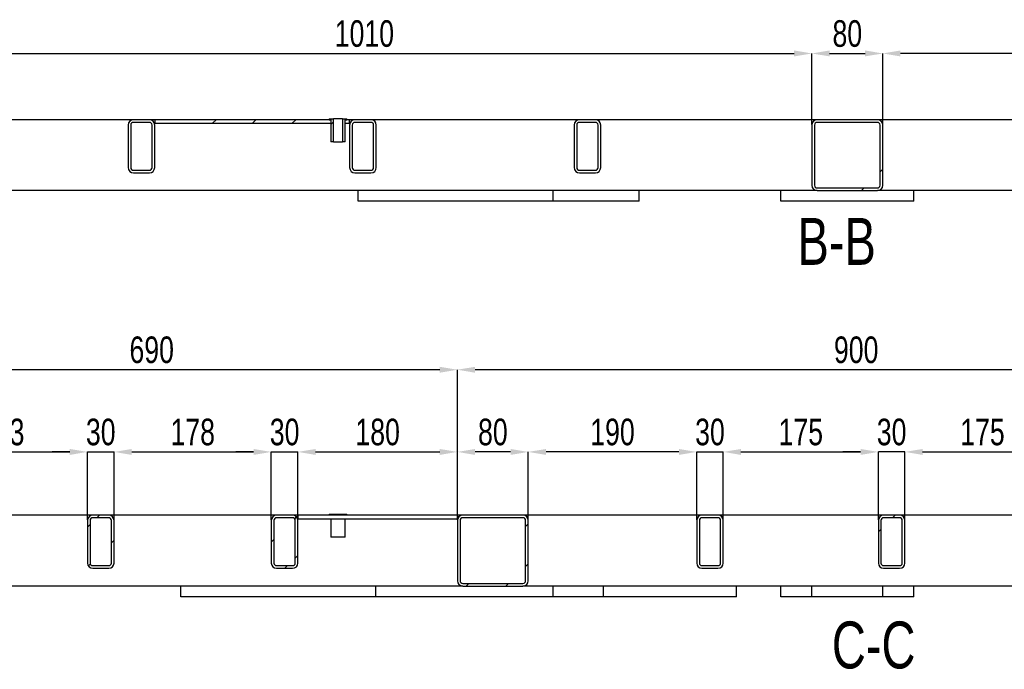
# Model space of a CAD drawing. Header units: millimetres. Extents: x 0 to 841, y 0 to 594.
# Tile 11 of 23: x 136 to 247, y 447 to 520. Entities that reach past the tile are written whole.
import ezdxf

# ---------------------------------------------------------------- set-up
doc = ezdxf.new("R2010")
doc.units = ezdxf.units.MM
doc.header["$PDSIZE"] = -1
for name, color, linetype in [('COTES', 1, 'Continuous'), ('NOTES', 6, 'Continuous'), ('TRAIT-FINS', 9, 'Continuous')]:
    doc.layers.add(name, color=color, linetype=linetype)
doc.layers.add('TRAIT-FORT', color=4, linetype='Continuous', lineweight=25)
doc.styles.add('SLDTEXTSTYLE0', font='TXT', dxfattribs={"width": 0.75})
doc.dimstyles.new('SLDDIMSTYLE2', dxfattribs={"dimtxt": 3, "dimasz": 2, "dimexe": 0, "dimexo": 0.0625, "dimgap": 0.75, "dimtad": 1, "dimdec": 0, "dimlfac": 10, "dimrnd": 1e-09, "dimzin": 12, "dimdsep": 46, "dimtxsty": 'SLDTEXTSTYLE0', "dimsah": 1, "dimcen": 0.09, "dimadec": 0, "dimazin": 3, "dimtfac": 1, "dimtdec": 0, "dimtofl": 0, "dimtmove": 0, "dimatfit": 3, "dimfxl": 1, "dimfrac": 2, "dimtolj": 1, "dimtzin": 12, "dimarcsym": 0})
doc.dimstyles.new('SLDDIMSTYLE3', dxfattribs={"dimtxt": 3, "dimasz": 2, "dimexe": 0, "dimexo": 0.0625, "dimgap": 0.75, "dimtad": 1, "dimdec": 0, "dimlfac": 10, "dimrnd": 1e-09, "dimzin": 12, "dimdsep": 46, "dimtxsty": 'SLDTEXTSTYLE0', "dimsah": 1, "dimcen": 0.09, "dimadec": 0, "dimazin": 3, "dimtfac": 1, "dimtdec": 0, "dimtmove": 0, "dimatfit": 0, "dimfxl": 1, "dimfrac": 2, "dimtolj": 1, "dimtzin": 12, "dimarcsym": 0})
pattern_1 = [(45, (0, 0), (-13.4704, 13.4704), []), (45, (4.49, 2e-323), (-13.4704, 13.4704), []), (45, (8.98, 4e-323), (-13.4704, 13.4704), []), (45, (13.47, 6e-323), (-13.4704, 13.4704), [])]

# ---------------------------------------------------------------- blocks, each defined once
blk = doc.blocks.new('_D_92')
at = {"layer": 'COTES', "color": 0, "lineweight": -2, "transparency": 16777216}
for p, q in [((124.61, 508.07), (124.61, 516.08)), ((126.61, 516.08), (223.61, 516.08)), ((225.61, 508.07), (225.61, 516.08))]:
    blk.add_line(p, q, dxfattribs=at)
at = {"layer": 'COTES', "color": 0, "transparency": 16777216}
for points in [[(126.61, 516.42), (126.61, 515.75), (124.61, 516.08)], [(223.61, 516.42), (223.61, 515.75), (225.61, 516.08)]]:
    blk.add_solid(points, dxfattribs=at)
at = {"layer": 'Defpoints', "color": 0, "transparency": 16777216}
for p in [(225.61, 516.08), (124.61, 508.01), (225.61, 508.01)]:
    blk.add_point(p, dxfattribs=at)
at = {"layer": 'COTES', "color": 0, "transparency": 16777216, "insert": (175.11, 519.83), "char_height": 3, "attachment_point": 2, "style": 'SLDTEXTSTYLE0'}
blk.add_mtext('\\A1;1010', dxfattribs=at)
blk = doc.blocks.new('_D_93')
at = {"layer": 'COTES', "color": 0, "lineweight": -2, "transparency": 16777216}
for p, q in [((225.61, 508.07), (225.61, 516.08)), ((227.61, 516.08), (231.61, 516.08)), ((233.61, 508.07), (233.61, 516.08))]:
    blk.add_line(p, q, dxfattribs=at)
at = {"layer": 'COTES', "color": 0, "transparency": 16777216}
for points in [[(227.61, 516.42), (227.61, 515.75), (225.61, 516.08)], [(231.61, 516.42), (231.61, 515.75), (233.61, 516.08)]]:
    blk.add_solid(points, dxfattribs=at)
at = {"layer": 'Defpoints', "color": 0, "transparency": 16777216}
for p in [(233.61, 516.08), (225.61, 508.01), (233.61, 508.01)]:
    blk.add_point(p, dxfattribs=at)
at = {"layer": 'COTES', "color": 0, "transparency": 16777216, "insert": (229.61, 519.83), "char_height": 3, "attachment_point": 2, "style": 'SLDTEXTSTYLE0'}
blk.add_mtext('\\A1;80', dxfattribs=at)
blk = doc.blocks.new('_D_95')
at = {"layer": 'COTES', "color": 0, "lineweight": -2, "transparency": 16777216}
for p, q in [((233.61, 508.07), (233.61, 516.08)), ((338.61, 516.08), (235.61, 516.08)), ((340.61, 508.07), (340.61, 516.08))]:
    blk.add_line(p, q, dxfattribs=at)
at = {"layer": 'COTES', "color": 0, "transparency": 16777216}
for points in [[(235.61, 516.42), (235.61, 515.75), (233.61, 516.08)], [(338.61, 516.42), (338.61, 515.75), (340.61, 516.08)]]:
    blk.add_solid(points, dxfattribs=at)
at = {"layer": 'Defpoints', "color": 0, "transparency": 16777216}
for p in [(233.61, 516.08), (233.61, 508.01), (340.61, 508.01)]:
    blk.add_point(p, dxfattribs=at)
at = {"layer": 'COTES', "color": 0, "transparency": 16777216, "insert": (287.11, 519.83), "char_height": 3, "attachment_point": 2, "style": 'SLDTEXTSTYLE0'}
blk.add_mtext('\\A1;1070', dxfattribs=at)
blk = doc.blocks.new('_D_97')
at = {"layer": 'COTES', "color": 0, "lineweight": -2, "transparency": 16777216}
for p, q in [((124.61, 463.47), (124.61, 471.14)), ((126.61, 471.14), (141.86, 471.14)), ((143.86, 463.47), (143.86, 471.14))]:
    blk.add_line(p, q, dxfattribs=at)
at = {"layer": 'COTES', "color": 0, "transparency": 16777216}
for points in [[(126.61, 471.47), (126.61, 470.8), (124.61, 471.14)], [(141.86, 471.47), (141.86, 470.8), (143.86, 471.14)]]:
    blk.add_solid(points, dxfattribs=at)
at = {"layer": 'Defpoints', "color": 0, "transparency": 16777216}
for p in [(143.86, 471.14), (124.61, 463.41), (143.86, 463.41)]:
    blk.add_point(p, dxfattribs=at)
at = {"layer": 'COTES', "color": 0, "transparency": 16777216, "insert": (134.24, 474.89), "char_height": 3, "attachment_point": 2, "style": 'SLDTEXTSTYLE0'}
blk.add_mtext('\\A1;193', dxfattribs=at)
blk = doc.blocks.new('_D_98')
at = {"layer": 'COTES', "color": 0, "lineweight": -2, "transparency": 16777216}
for p, q in [((141.86, 471.14), (139.86, 471.14)), ((143.86, 463.47), (143.86, 471.14)), ((143.86, 471.14), (146.86, 471.14)), ((146.86, 463.47), (146.86, 471.14)), ((148.86, 471.14), (150.86, 471.14))]:
    blk.add_line(p, q, dxfattribs=at)
at = {"layer": 'COTES', "color": 0, "transparency": 16777216}
for points in [[(141.86, 471.47), (141.86, 470.8), (143.86, 471.14)], [(148.86, 471.47), (148.86, 470.8), (146.86, 471.14)]]:
    blk.add_solid(points, dxfattribs=at)
at = {"layer": 'Defpoints', "color": 0, "transparency": 16777216}
for p in [(146.86, 471.14), (143.86, 463.41), (146.86, 463.41)]:
    blk.add_point(p, dxfattribs=at)
at = {"layer": 'COTES', "color": 0, "transparency": 16777216, "insert": (145.36, 474.89), "char_height": 3, "attachment_point": 2, "style": 'SLDTEXTSTYLE0'}
blk.add_mtext('\\A1;30', dxfattribs=at)
blk = doc.blocks.new('_D_99')
at = {"layer": 'COTES', "color": 0, "lineweight": -2, "transparency": 16777216}
for p, q in [((146.86, 463.47), (146.86, 471.14)), ((148.86, 471.14), (162.61, 471.14)), ((164.61, 463.47), (164.61, 471.14))]:
    blk.add_line(p, q, dxfattribs=at)
at = {"layer": 'COTES', "color": 0, "transparency": 16777216}
for points in [[(148.86, 471.47), (148.86, 470.8), (146.86, 471.14)], [(162.61, 471.47), (162.61, 470.8), (164.61, 471.14)]]:
    blk.add_solid(points, dxfattribs=at)
at = {"layer": 'Defpoints', "color": 0, "transparency": 16777216}
for p in [(164.61, 471.14), (146.86, 463.41), (164.61, 463.41)]:
    blk.add_point(p, dxfattribs=at)
at = {"layer": 'COTES', "color": 0, "transparency": 16777216, "insert": (155.74, 474.89), "char_height": 3, "attachment_point": 2, "style": 'SLDTEXTSTYLE0'}
blk.add_mtext('\\A1;178', dxfattribs=at)
blk = doc.blocks.new('_D_100')
at = {"layer": 'COTES', "color": 0, "lineweight": -2, "transparency": 16777216}
for p, q in [((162.61, 471.14), (160.61, 471.14)), ((164.61, 463.47), (164.61, 471.14)), ((164.61, 471.14), (167.61, 471.14)), ((167.61, 463.47), (167.61, 471.14)), ((169.61, 471.14), (171.61, 471.14))]:
    blk.add_line(p, q, dxfattribs=at)
at = {"layer": 'COTES', "color": 0, "transparency": 16777216}
for points in [[(162.61, 471.47), (162.61, 470.8), (164.61, 471.14)], [(169.61, 471.47), (169.61, 470.8), (167.61, 471.14)]]:
    blk.add_solid(points, dxfattribs=at)
at = {"layer": 'Defpoints', "color": 0, "transparency": 16777216}
for p in [(167.61, 471.14), (164.61, 463.41), (167.61, 463.41)]:
    blk.add_point(p, dxfattribs=at)
at = {"layer": 'COTES', "color": 0, "transparency": 16777216, "insert": (166.11, 474.89), "char_height": 3, "attachment_point": 2, "style": 'SLDTEXTSTYLE0'}
blk.add_mtext('\\A1;30', dxfattribs=at)
blk = doc.blocks.new('_D_101')
at = {"layer": 'COTES', "color": 0, "lineweight": -2, "transparency": 16777216}
for p, q in [((167.61, 463.47), (167.61, 471.14)), ((169.61, 471.14), (183.61, 471.14)), ((185.61, 463.47), (185.61, 471.14))]:
    blk.add_line(p, q, dxfattribs=at)
at = {"layer": 'COTES', "color": 0, "transparency": 16777216}
for points in [[(169.61, 471.47), (169.61, 470.8), (167.61, 471.14)], [(183.61, 471.47), (183.61, 470.8), (185.61, 471.14)]]:
    blk.add_solid(points, dxfattribs=at)
at = {"layer": 'Defpoints', "color": 0, "transparency": 16777216}
for p in [(185.61, 471.14), (167.61, 463.41), (185.61, 463.41)]:
    blk.add_point(p, dxfattribs=at)
at = {"layer": 'COTES', "color": 0, "transparency": 16777216, "insert": (176.61, 474.89), "char_height": 3, "attachment_point": 2, "style": 'SLDTEXTSTYLE0'}
blk.add_mtext('\\A1;180', dxfattribs=at)
blk = doc.blocks.new('_D_102')
at = {"layer": 'COTES', "color": 0, "lineweight": -2, "transparency": 16777216}
for p, q in [((116.61, 463.47), (116.61, 480.41)), ((183.61, 480.41), (118.61, 480.41)), ((185.61, 463.47), (185.61, 480.41))]:
    blk.add_line(p, q, dxfattribs=at)
at = {"layer": 'COTES', "color": 0, "transparency": 16777216}
for points in [[(118.61, 480.74), (118.61, 480.07), (116.61, 480.41)], [(183.61, 480.74), (183.61, 480.07), (185.61, 480.41)]]:
    blk.add_solid(points, dxfattribs=at)
at = {"layer": 'Defpoints', "color": 0, "transparency": 16777216}
for p in [(116.61, 480.41), (116.61, 463.41), (185.61, 463.41)]:
    blk.add_point(p, dxfattribs=at)
at = {"layer": 'COTES', "color": 0, "transparency": 16777216, "insert": (151.11, 484.16), "char_height": 3, "attachment_point": 2, "style": 'SLDTEXTSTYLE0'}
blk.add_mtext('\\A1;690', dxfattribs=at)
blk = doc.blocks.new('_D_103')
at = {"layer": 'COTES', "color": 0, "lineweight": -2, "transparency": 16777216}
for p, q in [((185.61, 463.47), (185.61, 471.14)), ((191.61, 471.14), (187.61, 471.14)), ((193.61, 463.47), (193.61, 471.14))]:
    blk.add_line(p, q, dxfattribs=at)
at = {"layer": 'COTES', "color": 0, "transparency": 16777216}
for points in [[(187.61, 471.47), (187.61, 470.8), (185.61, 471.14)], [(191.61, 471.47), (191.61, 470.8), (193.61, 471.14)]]:
    blk.add_solid(points, dxfattribs=at)
at = {"layer": 'Defpoints', "color": 0, "transparency": 16777216}
for p in [(185.61, 471.14), (185.61, 463.41), (193.61, 463.41)]:
    blk.add_point(p, dxfattribs=at)
at = {"layer": 'COTES', "color": 0, "transparency": 16777216, "insert": (189.61, 474.89), "char_height": 3, "attachment_point": 2, "style": 'SLDTEXTSTYLE0'}
blk.add_mtext('\\A1;80', dxfattribs=at)
blk = doc.blocks.new('_D_104')
at = {"layer": 'COTES', "color": 0, "lineweight": -2, "transparency": 16777216}
for p, q in [((193.61, 463.47), (193.61, 471.14)), ((210.61, 471.14), (195.61, 471.14)), ((212.61, 463.47), (212.61, 471.14))]:
    blk.add_line(p, q, dxfattribs=at)
at = {"layer": 'COTES', "color": 0, "transparency": 16777216}
for points in [[(195.61, 471.47), (195.61, 470.8), (193.61, 471.14)], [(210.61, 471.47), (210.61, 470.8), (212.61, 471.14)]]:
    blk.add_solid(points, dxfattribs=at)
at = {"layer": 'Defpoints', "color": 0, "transparency": 16777216}
for p in [(193.61, 471.14), (193.61, 463.41), (212.61, 463.41)]:
    blk.add_point(p, dxfattribs=at)
at = {"layer": 'COTES', "color": 0, "transparency": 16777216, "insert": (203.11, 474.89), "char_height": 3, "attachment_point": 2, "style": 'SLDTEXTSTYLE0'}
blk.add_mtext('\\A1;190', dxfattribs=at)
blk = doc.blocks.new('_D_105')
at = {"layer": 'COTES', "color": 0, "lineweight": -2, "transparency": 16777216}
for p, q in [((210.61, 471.14), (208.61, 471.14)), ((212.61, 463.47), (212.61, 471.14)), ((212.61, 471.14), (215.61, 471.14)), ((215.61, 463.47), (215.61, 471.14)), ((217.61, 471.14), (219.61, 471.14))]:
    blk.add_line(p, q, dxfattribs=at)
at = {"layer": 'COTES', "color": 0, "transparency": 16777216}
for points in [[(210.61, 471.47), (210.61, 470.8), (212.61, 471.14)], [(217.61, 471.47), (217.61, 470.8), (215.61, 471.14)]]:
    blk.add_solid(points, dxfattribs=at)
at = {"layer": 'Defpoints', "color": 0, "transparency": 16777216}
for p in [(215.61, 471.14), (212.61, 463.41), (215.61, 463.41)]:
    blk.add_point(p, dxfattribs=at)
at = {"layer": 'COTES', "color": 0, "transparency": 16777216, "insert": (214.11, 474.89), "char_height": 3, "attachment_point": 2, "style": 'SLDTEXTSTYLE0'}
blk.add_mtext('\\A1;30', dxfattribs=at)
blk = doc.blocks.new('_D_106')
at = {"layer": 'COTES', "color": 0, "lineweight": -2, "transparency": 16777216}
for p, q in [((215.61, 463.47), (215.61, 471.14)), ((217.61, 471.14), (231.11, 471.14)), ((233.11, 463.47), (233.11, 471.14))]:
    blk.add_line(p, q, dxfattribs=at)
at = {"layer": 'COTES', "color": 0, "transparency": 16777216}
for points in [[(217.61, 471.47), (217.61, 470.8), (215.61, 471.14)], [(231.11, 471.47), (231.11, 470.8), (233.11, 471.14)]]:
    blk.add_solid(points, dxfattribs=at)
at = {"layer": 'Defpoints', "color": 0, "transparency": 16777216}
for p in [(233.11, 471.14), (215.61, 463.41), (233.11, 463.41)]:
    blk.add_point(p, dxfattribs=at)
at = {"layer": 'COTES', "color": 0, "transparency": 16777216, "insert": (224.36, 474.89), "char_height": 3, "attachment_point": 2, "style": 'SLDTEXTSTYLE0'}
blk.add_mtext('\\A1;175', dxfattribs=at)
blk = doc.blocks.new('_D_107')
at = {"layer": 'COTES', "color": 0, "lineweight": -2, "transparency": 16777216}
for p, q in [((231.11, 471.14), (229.11, 471.14)), ((233.11, 463.47), (233.11, 471.14)), ((236.11, 471.14), (233.11, 471.14)), ((236.11, 463.47), (236.11, 471.14)), ((238.11, 471.14), (240.11, 471.14))]:
    blk.add_line(p, q, dxfattribs=at)
at = {"layer": 'COTES', "color": 0, "transparency": 16777216}
for points in [[(231.11, 471.47), (231.11, 470.8), (233.11, 471.14)], [(238.11, 471.47), (238.11, 470.8), (236.11, 471.14)]]:
    blk.add_solid(points, dxfattribs=at)
at = {"layer": 'Defpoints', "color": 0, "transparency": 16777216}
for p in [(233.11, 471.14), (233.11, 463.41), (236.11, 463.41)]:
    blk.add_point(p, dxfattribs=at)
at = {"layer": 'COTES', "color": 0, "transparency": 16777216, "insert": (234.61, 474.89), "char_height": 3, "attachment_point": 2, "style": 'SLDTEXTSTYLE0'}
blk.add_mtext('\\A1;30', dxfattribs=at)
blk = doc.blocks.new('_D_108')
at = {"layer": 'COTES', "color": 0, "lineweight": -2, "transparency": 16777216}
for p, q in [((236.11, 463.47), (236.11, 471.14)), ((238.11, 471.14), (251.61, 471.14)), ((253.61, 463.47), (253.61, 471.14))]:
    blk.add_line(p, q, dxfattribs=at)
at = {"layer": 'COTES', "color": 0, "transparency": 16777216}
for points in [[(238.11, 471.47), (238.11, 470.8), (236.11, 471.14)], [(251.61, 471.47), (251.61, 470.8), (253.61, 471.14)]]:
    blk.add_solid(points, dxfattribs=at)
at = {"layer": 'Defpoints', "color": 0, "transparency": 16777216}
for p in [(253.61, 471.14), (236.11, 463.41), (253.61, 463.41)]:
    blk.add_point(p, dxfattribs=at)
at = {"layer": 'COTES', "color": 0, "transparency": 16777216, "insert": (244.86, 474.89), "char_height": 3, "attachment_point": 2, "style": 'SLDTEXTSTYLE0'}
blk.add_mtext('\\A1;175', dxfattribs=at)
blk = doc.blocks.new('_D_118')
at = {"layer": 'COTES', "color": 0, "lineweight": -2, "transparency": 16777216}
for p, q in [((185.61, 463.47), (185.61, 480.41)), ((273.61, 480.41), (187.61, 480.41)), ((275.61, 463.47), (275.61, 480.41))]:
    blk.add_line(p, q, dxfattribs=at)
at = {"layer": 'COTES', "color": 0, "transparency": 16777216}
for points in [[(187.61, 480.74), (187.61, 480.07), (185.61, 480.41)], [(273.61, 480.74), (273.61, 480.07), (275.61, 480.41)]]:
    blk.add_solid(points, dxfattribs=at)
at = {"layer": 'Defpoints', "color": 0, "transparency": 16777216}
for p in [(185.61, 480.41), (185.61, 463.41), (275.61, 463.41)]:
    blk.add_point(p, dxfattribs=at)
at = {"layer": 'COTES', "color": 0, "transparency": 16777216, "insert": (230.61, 484.16), "char_height": 3, "attachment_point": 2, "style": 'SLDTEXTSTYLE0'}
blk.add_mtext('\\A1;900', dxfattribs=at)

msp = doc.modelspace()

# ---------------------------------------------------------------- hatches: boundary and pattern name
at = {"layer": 'TRAIT-FINS'}
h = msp.add_hatch(dxfattribs=at)
h.set_pattern_fill('DIN 201 ACIER ET FONTE', color=256, style=0, pattern_type=2)
h.set_pattern_definition(pattern_1)
edge = h.paths.add_edge_path(flags=0)
edge.add_arc((149.05, 508.01), 0.6, 90, 180)
edge.add_line((148.45, 508.01), (148.45, 503.21))
edge.add_arc((149.05, 503.21), 0.6, 180, 270)
edge.add_line((149.05, 502.61), (150.85, 502.61))
edge.add_arc((150.85, 503.21), 0.6, 270, 360)
edge.add_line((151.45, 503.21), (151.45, 508.01))
edge.add_arc((150.85, 508.01), 0.6, 0, 90)
edge.add_line((150.85, 508.61), (149.05, 508.61))
edge = h.paths.add_edge_path(flags=0)
edge.add_line((150.85, 502.91), (149.05, 502.91))
edge.add_arc((149.05, 503.21), 0.3, 180, 270, ccw=False)
edge.add_line((148.75, 503.21), (148.75, 508.01))
edge.add_arc((149.05, 508.01), 0.3, 90, 180, ccw=False)
edge.add_line((149.05, 508.31), (150.85, 508.31))
edge.add_arc((150.85, 508.01), 0.3, 0, 90, ccw=False)
edge.add_line((151.15, 508.01), (151.15, 503.21))
edge.add_arc((150.85, 503.21), 0.3, 270, 360, ccw=False)
h = msp.add_hatch(dxfattribs=at)
h.set_pattern_fill('DIN 201 ACIER ET FONTE', color=256, style=0, pattern_type=2)
h.set_pattern_definition(pattern_1)
h.paths.add_polyline_path([(151.45, 508.61), (151.45, 508.21), (171.33, 508.21), (171.33, 508.61)], flags=0)
h = msp.add_hatch(dxfattribs=at)
h.set_pattern_fill('DIN 201 ACIER ET FONTE', color=256, style=0, pattern_type=2)
h.set_pattern_definition(pattern_1)
h.paths.add_polyline_path([(171.62, 508.71), (171.13, 508.71), (171.13, 508.61), (171.33, 508.61), (171.33, 506.11), (171.62, 506.11)], flags=0)
h = msp.add_hatch(dxfattribs=at)
h.set_pattern_fill('DIN 201 ACIER ET FONTE', color=256, style=0, pattern_type=2)
h.set_pattern_definition(pattern_1)
h.paths.add_polyline_path([(172.93, 508.61), (173.13, 508.61), (173.13, 508.71), (172.64, 508.71), (172.64, 506.11), (172.93, 506.11)], flags=0)
h = msp.add_hatch(dxfattribs=at)
h.set_pattern_fill('DIN 201 ACIER ET FONTE', color=256, style=0, pattern_type=2)
h.set_pattern_definition(pattern_1)
h.paths.add_polyline_path([(172.93, 508.61), (172.93, 508.21), (173.45, 508.21), (173.45, 508.61)], flags=0)
h = msp.add_hatch(dxfattribs=at)
h.set_pattern_fill('DIN 201 ACIER ET FONTE', color=256, style=0, pattern_type=2)
h.set_pattern_definition(pattern_1)
edge = h.paths.add_edge_path(flags=0)
edge.add_arc((174.05, 508.01), 0.6, 90, 180)
edge.add_line((173.45, 508.01), (173.45, 503.21))
edge.add_arc((174.05, 503.21), 0.6, 180, 270)
edge.add_line((174.05, 502.61), (175.85, 502.61))
edge.add_arc((175.85, 503.21), 0.6, 270, 360)
edge.add_line((176.45, 503.21), (176.45, 508.01))
edge.add_arc((175.85, 508.01), 0.6, 0, 90)
edge.add_line((175.85, 508.61), (174.05, 508.61))
edge = h.paths.add_edge_path(flags=0)
edge.add_line((175.85, 502.91), (174.05, 502.91))
edge.add_arc((174.05, 503.21), 0.3, 180, 270, ccw=False)
edge.add_line((173.75, 503.21), (173.75, 508.01))
edge.add_arc((174.05, 508.01), 0.3, 90, 180, ccw=False)
edge.add_line((174.05, 508.31), (175.85, 508.31))
edge.add_arc((175.85, 508.01), 0.3, 0, 90, ccw=False)
edge.add_line((176.15, 508.01), (176.15, 503.21))
edge.add_arc((175.85, 503.21), 0.3, 270, 360, ccw=False)
h = msp.add_hatch(dxfattribs=at)
h.set_pattern_fill('DIN 201 ACIER ET FONTE', color=256, style=0, pattern_type=2)
h.set_pattern_definition(pattern_1)
edge = h.paths.add_edge_path(flags=0)
edge.add_arc((199.38, 508.01), 0.6, 90, 180)
edge.add_line((198.78, 508.01), (198.78, 503.21))
edge.add_arc((199.38, 503.21), 0.6, 180, 270)
edge.add_line((199.38, 502.61), (201.18, 502.61))
edge.add_arc((201.18, 503.21), 0.6, 270, 360)
edge.add_line((201.78, 503.21), (201.78, 508.01))
edge.add_arc((201.18, 508.01), 0.6, 0, 90)
edge.add_line((201.18, 508.61), (199.38, 508.61))
edge = h.paths.add_edge_path(flags=0)
edge.add_line((201.18, 502.91), (199.38, 502.91))
edge.add_arc((199.38, 503.21), 0.3, 180, 270, ccw=False)
edge.add_line((199.08, 503.21), (199.08, 508.01))
edge.add_arc((199.38, 508.01), 0.3, 90, 180, ccw=False)
edge.add_line((199.38, 508.31), (201.18, 508.31))
edge.add_arc((201.18, 508.01), 0.3, 0, 90, ccw=False)
edge.add_line((201.48, 508.01), (201.48, 503.21))
edge.add_arc((201.18, 503.21), 0.3, 270, 360, ccw=False)
h = msp.add_hatch(dxfattribs=at)
h.set_pattern_fill('DIN 201 ACIER ET FONTE', color=256, style=0, pattern_type=2)
h.set_pattern_definition(pattern_1)
edge = h.paths.add_edge_path(flags=0)
edge.add_arc((233.01, 508.01), 0.6, 0, 90)
edge.add_line((233.01, 508.61), (226.21, 508.61))
edge.add_arc((226.21, 508.01), 0.6, 90, 180)
edge.add_line((225.61, 508.01), (225.61, 501.21))
edge.add_arc((226.21, 501.21), 0.6, 180, 270)
edge.add_line((226.21, 500.61), (233.01, 500.61))
edge.add_arc((233.01, 501.21), 0.6, 270, 360)
edge.add_line((233.61, 501.21), (233.61, 508.01))
edge = h.paths.add_edge_path(flags=0)
edge.add_line((225.91, 501.21), (225.91, 508.01))
edge.add_arc((226.21, 508.01), 0.3, 90, 180, ccw=False)
edge.add_line((226.21, 508.31), (233.01, 508.31))
edge.add_arc((233.01, 508.01), 0.3, 0, 90, ccw=False)
edge.add_line((233.31, 508.01), (233.31, 501.21))
edge.add_arc((233.01, 501.21), 0.3, 270, 360, ccw=False)
edge.add_line((233.01, 500.91), (226.21, 500.91))
edge.add_arc((226.21, 501.21), 0.3, 180, 270, ccw=False)
h = msp.add_hatch(dxfattribs=at)
h.set_pattern_fill('DIN 201 ACIER ET FONTE', color=256, style=0, pattern_type=2)
h.set_pattern_definition(pattern_1)
edge = h.paths.add_edge_path(flags=0)
edge.add_line((143.86, 463.41), (143.86, 458.61))
edge.add_arc((144.46, 458.61), 0.6, 180, 270)
edge.add_line((144.46, 458.01), (146.26, 458.01))
edge.add_arc((146.26, 458.61), 0.6, 270, 360)
edge.add_line((146.86, 458.61), (146.86, 463.41))
edge.add_arc((146.26, 463.41), 0.6, 0, 90)
edge.add_line((146.26, 464.01), (144.46, 464.01))
edge.add_arc((144.46, 463.41), 0.6, 90, 180)
edge = h.paths.add_edge_path(flags=0)
edge.add_arc((144.46, 458.61), 0.3, 180, 270, ccw=False)
edge.add_line((144.16, 458.61), (144.16, 463.41))
edge.add_arc((144.46, 463.41), 0.3, 90, 180, ccw=False)
edge.add_line((144.46, 463.71), (146.26, 463.71))
edge.add_arc((146.26, 463.41), 0.3, 0, 90, ccw=False)
edge.add_line((146.56, 463.41), (146.56, 458.61))
edge.add_arc((146.26, 458.61), 0.3, 270, 360, ccw=False)
edge.add_line((146.26, 458.31), (144.46, 458.31))
h = msp.add_hatch(dxfattribs=at)
h.set_pattern_fill('DIN 201 ACIER ET FONTE', color=256, style=0, pattern_type=2)
h.set_pattern_definition(pattern_1)
edge = h.paths.add_edge_path(flags=0)
edge.add_line((164.61, 463.41), (164.61, 458.61))
edge.add_arc((165.21, 458.61), 0.6, 180, 270)
edge.add_line((165.21, 458.01), (167.01, 458.01))
edge.add_arc((167.01, 458.61), 0.6, 270, 360)
edge.add_line((167.61, 458.61), (167.61, 463.41))
edge.add_arc((167.01, 463.41), 0.6, 0, 90)
edge.add_line((167.01, 464.01), (165.21, 464.01))
edge.add_arc((165.21, 463.41), 0.6, 90, 180)
edge = h.paths.add_edge_path(flags=0)
edge.add_arc((165.21, 458.61), 0.3, 180, 270, ccw=False)
edge.add_line((164.91, 458.61), (164.91, 463.41))
edge.add_arc((165.21, 463.41), 0.3, 90, 180, ccw=False)
edge.add_line((165.21, 463.71), (167.01, 463.71))
edge.add_arc((167.01, 463.41), 0.3, 0, 90, ccw=False)
edge.add_line((167.31, 463.41), (167.31, 458.61))
edge.add_arc((167.01, 458.61), 0.3, 270, 360, ccw=False)
edge.add_line((167.01, 458.31), (165.21, 458.31))
h = msp.add_hatch(dxfattribs=at)
h.set_pattern_fill('DIN 201 ACIER ET FONTE', color=256, style=0, pattern_type=2)
h.set_pattern_definition(pattern_1)
edge = h.paths.add_edge_path(flags=0)
edge.add_arc((193.01, 463.41), 0.6, 0, 90)
edge.add_line((193.01, 464.01), (186.21, 464.01))
edge.add_arc((186.21, 463.41), 0.6, 90, 180)
edge.add_line((185.61, 463.41), (185.61, 456.61))
edge.add_arc((186.21, 456.61), 0.6, 180, 270)
edge.add_line((186.21, 456.01), (193.01, 456.01))
edge.add_arc((193.01, 456.61), 0.6, 270, 360)
edge.add_line((193.61, 456.61), (193.61, 463.41))
edge = h.paths.add_edge_path(flags=0)
edge.add_line((185.91, 456.61), (185.91, 463.41))
edge.add_arc((186.21, 463.41), 0.3, 90, 180, ccw=False)
edge.add_line((186.21, 463.71), (193.01, 463.71))
edge.add_arc((193.01, 463.41), 0.3, 0, 90, ccw=False)
edge.add_line((193.31, 463.41), (193.31, 456.61))
edge.add_arc((193.01, 456.61), 0.3, -90, 0, ccw=False)
edge.add_line((193.01, 456.31), (186.21, 456.31))
edge.add_arc((186.21, 456.61), 0.3, 180, 270, ccw=False)
h = msp.add_hatch(dxfattribs=at)
h.set_pattern_fill('DIN 201 ACIER ET FONTE', color=256, style=0, pattern_type=2)
h.set_pattern_definition(pattern_1)
edge = h.paths.add_edge_path(flags=0)
edge.add_line((212.61, 463.41), (212.61, 458.61))
edge.add_arc((213.21, 458.61), 0.6, 180, 270)
edge.add_line((213.21, 458.01), (215.01, 458.01))
edge.add_arc((215.01, 458.61), 0.6, 270, 360)
edge.add_line((215.61, 458.61), (215.61, 463.41))
edge.add_arc((215.01, 463.41), 0.6, 0, 90)
edge.add_line((215.01, 464.01), (213.21, 464.01))
edge.add_arc((213.21, 463.41), 0.6, 90, 180)
edge = h.paths.add_edge_path(flags=0)
edge.add_arc((213.21, 458.61), 0.3, 180, 270, ccw=False)
edge.add_line((212.91, 458.61), (212.91, 463.41))
edge.add_arc((213.21, 463.41), 0.3, 90, 180, ccw=False)
edge.add_line((213.21, 463.71), (215.01, 463.71))
edge.add_arc((215.01, 463.41), 0.3, 0, 90, ccw=False)
edge.add_line((215.31, 463.41), (215.31, 458.61))
edge.add_arc((215.01, 458.61), 0.3, 270, 360, ccw=False)
edge.add_line((215.01, 458.31), (213.21, 458.31))
h = msp.add_hatch(dxfattribs=at)
h.set_pattern_fill('DIN 201 ACIER ET FONTE', color=256, style=0, pattern_type=2)
h.set_pattern_definition(pattern_1)
edge = h.paths.add_edge_path(flags=0)
edge.add_line((233.11, 463.41), (233.11, 458.61))
edge.add_arc((233.71, 458.61), 0.6, 180, 270)
edge.add_line((233.71, 458.01), (235.51, 458.01))
edge.add_arc((235.51, 458.61), 0.6, 270, 360)
edge.add_line((236.11, 458.61), (236.11, 463.41))
edge.add_arc((235.51, 463.41), 0.6, 0, 90)
edge.add_line((235.51, 464.01), (233.71, 464.01))
edge.add_arc((233.71, 463.41), 0.6, 90, 180)
edge = h.paths.add_edge_path(flags=0)
edge.add_arc((233.71, 458.61), 0.3, 180, 270, ccw=False)
edge.add_line((233.41, 458.61), (233.41, 463.41))
edge.add_arc((233.71, 463.41), 0.3, 90, 180, ccw=False)
edge.add_line((233.71, 463.71), (235.51, 463.71))
edge.add_arc((235.51, 463.41), 0.3, 0, 90, ccw=False)
edge.add_line((235.81, 463.41), (235.81, 458.61))
edge.add_arc((235.51, 458.61), 0.3, 270, 360, ccw=False)
edge.add_line((235.51, 458.31), (233.71, 458.31))

# ---------------------------------------------------------------- linework, layer by layer
at = {"layer": 'TRAIT-FORT', "lineweight": 25}
for p, q in [((149.05, 508.61), (124.61, 508.61)), ((148.45, 508.01), (148.45, 503.21)), ((148.75, 508.01), (148.75, 503.21)), ((150.85, 508.61), (149.05, 508.61)), ((150.85, 508.31), (149.05, 508.31)), ((151.45, 508.61), (150.85, 508.61)), ((151.15, 503.21), (151.15, 508.01)), ((171.33, 508.61), (151.45, 508.61)), ((151.45, 508.61), (151.45, 508.21)), ((151.45, 508.21), (171.33, 508.21)), ((151.45, 503.21), (151.45, 508.01)), ((171.13, 508.71), (171.13, 508.61)), ((171.13, 508.71), (171.62, 508.71)), ((171.13, 508.71), (171.13, 508.61)), ((171.13, 508.71), (171.13, 508.71)), ((171.13, 508.61), (171.33, 508.61)), ((171.33, 508.61), (171.33, 506.11)), ((171.33, 508.61), (171.33, 508.21)), ((171.33, 508.21), (171.33, 506.11)), ((171.62, 506.11), (171.62, 508.71)), ((172.64, 508.71), (171.62, 508.71)), ((172.64, 508.71), (172.64, 506.11)), ((172.64, 508.71), (173.13, 508.71)), ((172.93, 506.11), (172.93, 508.61)), ((172.93, 508.61), (173.13, 508.61)), ((172.93, 508.21), (172.93, 508.61)), ((173.45, 508.61), (172.93, 508.61)), ((172.93, 506.11), (172.93, 508.21)), ((172.93, 508.21), (173.45, 508.21)), ((173.13, 508.61), (173.13, 508.71)), ((173.13, 508.61), (173.13, 508.71)), ((173.13, 508.71), (173.13, 508.71)), ((173.45, 508.21), (173.45, 508.61)), ((174.05, 508.61), (173.45, 508.61)), ((173.45, 508.01), (173.45, 503.21)), ((173.75, 508.01), (173.75, 503.21)), ((175.85, 508.61), (174.05, 508.61)), ((175.85, 508.31), (174.05, 508.31)), ((199.38, 508.61), (175.85, 508.61)), ((176.15, 503.21), (176.15, 508.01)), ((176.45, 503.21), (176.45, 508.01)), ((198.78, 508.01), (198.78, 503.21)), ((199.08, 508.01), (199.08, 503.21)), ((201.18, 508.61), (199.38, 508.61)), ((201.18, 508.31), (199.38, 508.31)), ((226.21, 508.61), (201.18, 508.61)), ((201.48, 503.21), (201.48, 508.01)), ((201.78, 503.21), (201.78, 508.01)), ((225.61, 508.01), (225.61, 501.21)), ((225.91, 508.01), (225.91, 501.21)), ((233.01, 508.61), (226.21, 508.61)), ((233.01, 508.31), (226.21, 508.31)), ((255.21, 508.61), (233.01, 508.61)), ((233.31, 501.21), (233.31, 508.01)), ((233.61, 501.21), (233.61, 508.01)), ((171.62, 506.11), (171.33, 506.11)), ((171.33, 506.11), (171.33, 506.11)), ((171.62, 506.11), (172.64, 506.11)), ((172.93, 506.11), (172.64, 506.11)), ((172.93, 506.11), (172.93, 506.11)), ((149.05, 502.91), (150.85, 502.91)), ((149.05, 502.61), (150.85, 502.61)), ((174.05, 502.91), (175.85, 502.91)), ((174.05, 502.61), (175.85, 502.61)), ((199.38, 502.91), (201.18, 502.91)), ((199.38, 502.61), (201.18, 502.61)), ((174.41, 500.61), (124.61, 500.61)), ((174.41, 499.41), (174.41, 500.61)), ((196.41, 500.61), (174.41, 500.61)), ((196.41, 499.41), (196.41, 500.61)), ((222.11, 500.61), (196.41, 500.61)), ((206.11, 499.41), (206.11, 500.61)), ((222.11, 499.41), (222.11, 500.61)), ((226.21, 500.61), (222.11, 500.61)), ((226.21, 500.91), (233.01, 500.91)), ((226.21, 500.61), (233.01, 500.61)), ((237.11, 500.61), (233.01, 500.61)), ((237.11, 499.41), (237.11, 500.61)), ((262.81, 500.61), (237.11, 500.61)), ((196.41, 499.41), (174.41, 499.41)), ((206.11, 499.41), (196.41, 499.41)), ((237.11, 499.41), (222.11, 499.41)), ((144.46, 464.01), (124.61, 464.01)), ((143.86, 463.41), (143.86, 458.61)), ((144.16, 463.41), (144.16, 458.61)), ((146.26, 464.01), (144.46, 464.01)), ((146.26, 463.71), (144.46, 463.71)), ((165.21, 464.01), (146.26, 464.01)), ((146.56, 458.61), (146.56, 463.41)), ((146.86, 458.61), (146.86, 463.41)), ((164.61, 463.41), (164.61, 458.61)), ((164.91, 463.41), (164.91, 458.61)), ((167.01, 464.01), (165.21, 464.01)), ((167.01, 463.71), (165.21, 463.71)), ((167.61, 464.01), (167.01, 464.01)), ((167.31, 458.61), (167.31, 463.41)), ((167.61, 464.01), (167.61, 463.61)), ((185.61, 464.01), (167.61, 464.01)), ((167.61, 463.61), (185.61, 463.61)), ((167.61, 458.61), (167.61, 463.41)), ((171.13, 464.11), (171.13, 464.01)), ((171.13, 464.11), (173.13, 464.11)), ((171.33, 463.61), (171.33, 461.51)), ((172.93, 461.51), (172.93, 463.61)), ((173.13, 464.01), (173.13, 464.11)), ((185.61, 464.01), (185.61, 463.61)), ((186.21, 464.01), (185.61, 464.01)), ((185.61, 463.41), (185.61, 456.61)), ((185.91, 463.41), (185.91, 456.61)), ((193.01, 464.01), (186.21, 464.01)), ((193.01, 463.71), (186.21, 463.71)), ((213.21, 464.01), (193.01, 464.01)), ((193.31, 456.61), (193.31, 463.41)), ((193.61, 456.61), (193.61, 463.41)), ((212.61, 463.41), (212.61, 458.61)), ((212.91, 463.41), (212.91, 458.61)), ((215.01, 464.01), (213.21, 464.01)), ((215.01, 463.71), (213.21, 463.71)), ((233.71, 464.01), (215.01, 464.01)), ((215.31, 458.61), (215.31, 463.41)), ((215.61, 458.61), (215.61, 463.41)), ((233.11, 463.41), (233.11, 458.61)), ((233.41, 463.41), (233.41, 458.61)), ((235.51, 464.01), (233.71, 464.01)), ((235.51, 463.71), (233.71, 463.71)), ((254.21, 464.01), (235.51, 464.01)), ((235.81, 458.61), (235.81, 463.41)), ((236.11, 458.61), (236.11, 463.41)), ((172.93, 461.51), (171.33, 461.51)), ((144.46, 458.31), (146.26, 458.31)), ((144.46, 458.01), (146.26, 458.01)), ((165.21, 458.31), (167.01, 458.31)), ((165.21, 458.01), (167.01, 458.01)), ((213.21, 458.31), (215.01, 458.31)), ((213.21, 458.01), (215.01, 458.01)), ((233.71, 458.31), (235.51, 458.31)), ((233.71, 458.01), (235.51, 458.01)), ((154.41, 456.01), (124.61, 456.01)), ((154.41, 454.81), (154.41, 456.01)), ((176.41, 456.01), (154.41, 456.01)), ((176.41, 454.81), (176.41, 456.01)), ((186.21, 456.01), (176.41, 456.01)), ((186.21, 456.31), (193.01, 456.31)), ((186.21, 456.01), (193.01, 456.01)), ((202.11, 456.01), (193.01, 456.01)), ((196.41, 454.81), (196.41, 456.01)), ((202.11, 454.81), (202.11, 456.01)), ((217.11, 456.01), (202.11, 456.01)), ((225.61, 456.01), (217.11, 456.01)), ((217.11, 454.81), (217.11, 456.01)), ((222.11, 454.81), (222.11, 456.01)), ((225.61, 454.81), (225.61, 456.01)), ((233.61, 456.01), (225.61, 456.01)), ((275.61, 456.01), (233.61, 456.01)), ((233.61, 454.81), (233.61, 456.01)), ((237.11, 454.81), (237.11, 456.01)), ((176.41, 454.81), (154.41, 454.81)), ((196.41, 454.81), (176.41, 454.81)), ((202.11, 454.81), (196.41, 454.81)), ((217.11, 454.81), (202.11, 454.81)), ((225.61, 454.81), (222.11, 454.81)), ((233.61, 454.81), (225.61, 454.81)), ((237.11, 454.81), (233.61, 454.81))]:
    msp.add_line(p, q, dxfattribs=at)
for centre, radius, start, end in [((149.05, 508.01), 0.6, 90, 180), ((149.05, 508.01), 0.3, 90, 180), ((150.85, 508.01), 0.6, 0, 90), ((150.85, 508.01), 0.3, 0, 90), ((174.05, 508.01), 0.6, 90, 180), ((174.05, 508.01), 0.3, 90, 180), ((175.85, 508.01), 0.6, 0, 90), ((175.85, 508.01), 0.3, 0, 90), ((199.38, 508.01), 0.6, 90, 180), ((199.38, 508.01), 0.3, 90, 180), ((201.18, 508.01), 0.6, 0, 90), ((201.18, 508.01), 0.3, 0, 90), ((226.21, 508.01), 0.6, 90, 180), ((226.21, 508.01), 0.3, 90, 180), ((233.01, 508.01), 0.6, 0, 90), ((233.01, 508.01), 0.3, 0, 90), ((149.05, 503.21), 0.6, 180, 270), ((149.05, 503.21), 0.3, 180, 270), ((150.85, 503.21), 0.6, 270, 0), ((150.85, 503.21), 0.3, 270, 0), ((174.05, 503.21), 0.6, 180, 270), ((174.05, 503.21), 0.3, 180, 270), ((175.85, 503.21), 0.6, 270, 0), ((175.85, 503.21), 0.3, 270, 0), ((199.38, 503.21), 0.6, 180, 270), ((199.38, 503.21), 0.3, 180, 270), ((201.18, 503.21), 0.6, 270, 0), ((201.18, 503.21), 0.3, 270, 0), ((226.21, 501.21), 0.6, 180, 270), ((226.21, 501.21), 0.3, 180, 270), ((233.01, 501.21), 0.6, 270, 0), ((233.01, 501.21), 0.3, 270, 0), ((144.46, 463.41), 0.6, 90, 180), ((144.46, 463.41), 0.3, 90, 180), ((146.26, 463.41), 0.6, 0, 90), ((146.26, 463.41), 0.3, 0, 90), ((165.21, 463.41), 0.6, 90, 180), ((165.21, 463.41), 0.3, 90, 180), ((167.01, 463.41), 0.6, 0, 90), ((167.01, 463.41), 0.3, 0, 90), ((186.21, 463.41), 0.6, 90, 180), ((186.21, 463.41), 0.3, 90, 180), ((193.01, 463.41), 0.6, 0, 90), ((193.01, 463.41), 0.3, 0, 90), ((213.21, 463.41), 0.6, 90, 180), ((213.21, 463.41), 0.3, 90, 180), ((215.01, 463.41), 0.6, 0, 90), ((215.01, 463.41), 0.3, 0, 90), ((233.71, 463.41), 0.6, 90, 180), ((233.71, 463.41), 0.3, 90, 180), ((235.51, 463.41), 0.6, 0, 90), ((235.51, 463.41), 0.3, 0, 90), ((144.46, 458.61), 0.6, 180, 270), ((144.46, 458.61), 0.3, 180, 270), ((146.26, 458.61), 0.3, 270, 0), ((146.26, 458.61), 0.6, 270, 0), ((165.21, 458.61), 0.6, 180, 270), ((165.21, 458.61), 0.3, 180, 270), ((167.01, 458.61), 0.3, 270, 0), ((167.01, 458.61), 0.6, 270, 0), ((213.21, 458.61), 0.6, 180, 270), ((213.21, 458.61), 0.3, 180, 270), ((215.01, 458.61), 0.3, 270, 0), ((215.01, 458.61), 0.6, 270, 0), ((233.71, 458.61), 0.6, 180, 270), ((233.71, 458.61), 0.3, 180, 270), ((235.51, 458.61), 0.6, 270, 0), ((235.51, 458.61), 0.3, 270, 0), ((186.21, 456.61), 0.6, 180, 270), ((186.21, 456.61), 0.3, 180, 270), ((193.01, 456.61), 0.6, 270, 0), ((193.01, 456.61), 0.3, 270, 0)]:
    msp.add_arc(centre, radius, start, end, dxfattribs=at)

# ---------------------------------------------------------------- texts
at = {"layer": 'NOTES', "char_height": 5.292, "attachment_point": 2, "style": 'SLDTEXTSTYLE0'}
for s, insert in [('B-B', (228.41, 497.53)), ('C-C', (232.58, 452.01))]:
    msp.add_mtext(s, dxfattribs=dict(at, insert=insert))

# ---------------------------------------------------------------- dimensions: what is measured, and where the dimension line sits
at = {"layer": 'COTES'}
for base, p1, p2, dimstyle, picture, middle in [((225.61, 516.08), (124.61, 508.01), (225.61, 508.01), 'SLDDIMSTYLE2', '_D_92', (175.11, 516.08)), ((233.61, 516.08), (225.61, 508.01), (233.61, 508.01), 'SLDDIMSTYLE3', '_D_93', (229.61, 516.08)), ((233.61, 516.08), (340.61, 508.01), (233.61, 508.01), 'SLDDIMSTYLE2', '_D_95', (287.11, 516.08)), ((116.61, 480.41), (185.61, 463.41), (116.61, 463.41), 'SLDDIMSTYLE2', '_D_102', (151.11, 480.41)), ((185.61, 480.41), (275.61, 463.41), (185.61, 463.41), 'SLDDIMSTYLE2', '_D_118', (230.61, 480.41)), ((143.86491174, 471.13829592), (124.61491174, 463.40739859), (143.86491174, 463.40739859), 'SLDDIMSTYLE2', '_D_97', (134.23991174, 471.13829592)), ((146.86, 471.14), (143.86, 463.41), (146.86, 463.41), 'SLDDIMSTYLE3', '_D_98', (145.36, 471.14)), ((164.61491174, 471.13829592), (146.86491174, 463.40739859), (164.61491174, 463.40739859), 'SLDDIMSTYLE2', '_D_99', (155.73991174, 471.13829592)), ((167.61, 471.14), (164.61, 463.41), (167.61, 463.41), 'SLDDIMSTYLE3', '_D_100', (166.11, 471.14)), ((185.61, 471.14), (167.61, 463.41), (185.61, 463.41), 'SLDDIMSTYLE2', '_D_101', (176.61, 471.14)), ((185.61, 471.14), (193.61, 463.41), (185.61, 463.41), 'SLDDIMSTYLE3', '_D_103', (189.61, 471.14)), ((193.61, 471.14), (212.61, 463.41), (193.61, 463.41), 'SLDDIMSTYLE2', '_D_104', (203.11, 471.14)), ((215.61, 471.14), (212.61, 463.41), (215.61, 463.41), 'SLDDIMSTYLE3', '_D_105', (214.11, 471.14)), ((233.11, 471.14), (215.61, 463.41), (233.11, 463.41), 'SLDDIMSTYLE2', '_D_106', (224.36, 471.14)), ((233.11, 471.14), (236.11, 463.41), (233.11, 463.41), 'SLDDIMSTYLE3', '_D_107', (234.61, 471.14)), ((253.61, 471.14), (236.11, 463.41), (253.61, 463.41), 'SLDDIMSTYLE2', '_D_108', (244.86, 471.14))]:
    dim = msp.add_linear_dim(base=base, p1=p1, p2=p2, dimstyle=dimstyle, dxfattribs=at)
    dim.commit()
    dim.dimension.update_dxf_attribs({"geometry": picture, "text_midpoint": middle, "dimtype": 160})

doc.saveas('drawing.dxf')
